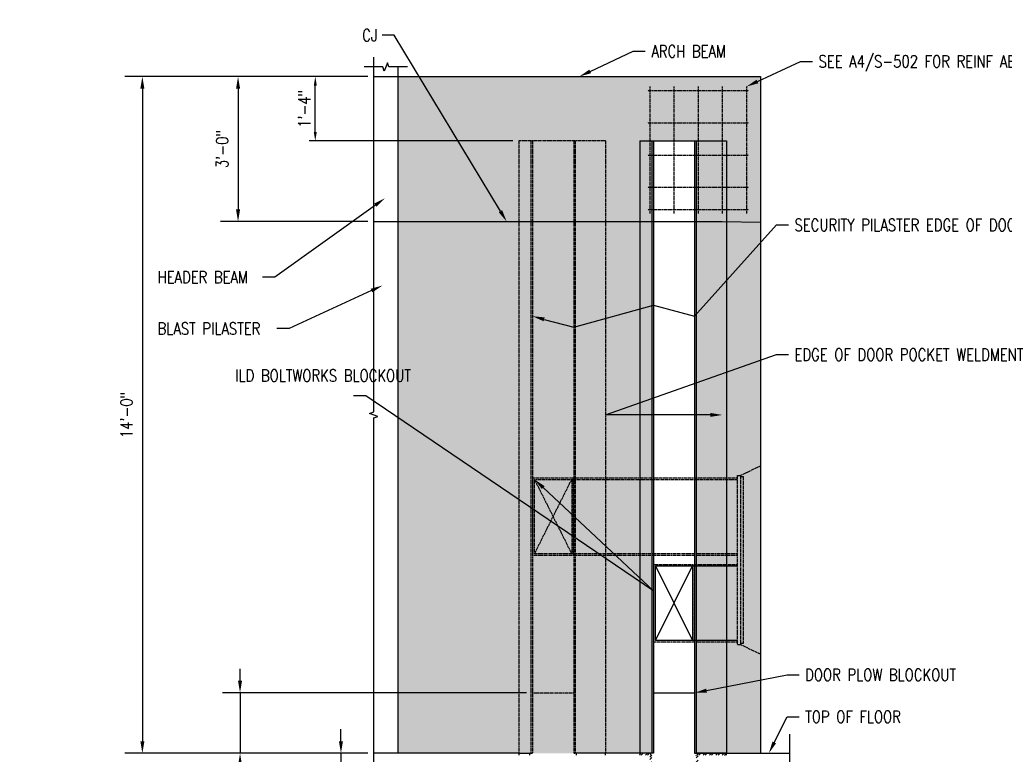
# Model space of a CAD drawing. Header units: inches. Extents: x 153 to 2573, y -502 to -24.
# Tile 22 of 23: x 1293 to 1538, y -403 to -220. Entities that reach past the tile are written whole.
import ezdxf
from ezdxf import colors
from ezdxf.entities.mleader import LeaderData, LeaderLine
from ezdxf.math import Vec2, Vec3

# ---------------------------------------------------------------- set-up
doc = ezdxf.new("R2010")
doc.units = ezdxf.units.IN
doc.header["$LTSCALE"] = 0.5
doc.header["$MEASUREMENT"] = 0
doc.linetypes.add('HIDDEN2', pattern=[0.1875, 0.125, -0.0625])
doc.layers.get('DEFPOINTS').update_dxf_attribs({"color": 140})
for name, color, linetype in [('S-ANNO-DIMS', 1, 'Continuous'), ('S-ANNO-SYMB', 2, 'Continuous'), ('S-ANNO-TEXT', 2, 'Continuous'), ('S-DETL-GENF', 90, 'Continuous'), ('S-DETL-HIDD', 1, 'HIDDEN2'), ('S-DETL-MEDM', 3, 'Continuous'), ('S-DETL-PATT', 1, 'Continuous'), ('S-DETL-XHVY', 5, 'Continuous')]:
    doc.layers.add(name, color=color, linetype=linetype)
doc.layers.add('S-HTCH-LITE', color=253, linetype='Continuous', transparency=0.5)
doc.layers.add('S-HTCH-MEDM', color=252, linetype='Continuous', transparency=0.5)
doc.styles.add('Annotative', font='romans.shx', dxfattribs={"width": 0.8, "height": 0.125})
doc.dimstyles.new('Annotative', dxfattribs={"dimscale": 0, "dimtxt": 0.125, "dimasz": 0.125, "dimexe": 0.18, "dimexo": 0.0625, "dimgap": 0.09, "dimtad": 1, "dimdec": 3, "dimzin": 3, "dimdsep": 46, "dimlunit": 4, "dimtxsty": 'Annotative', "dimcen": 0.09, "dimclrt": 2, "dimazin": 2, "dimtfac": 1, "dimtdec": 3, "dimtmove": 0, "dimatfit": 0, "dimfxl": 1, "dimtfill": 1, "dimfrac": 2, "dimtolj": 1, "dimtzin": 0, "dimarcsym": 0})
doc.dimstyles.get("Standard").update_dxf_attribs({"dimtxt": 0.125, "dimasz": 0.09375, "dimexe": 0.0625, "dimexo": 0.0625, "dimgap": 0.039062, "dimtad": 1, "dimdec": 4, "dimzin": 3, "dimdsep": 46, "dimlunit": 4, "dimtxsty": 'Annotative', "dimcen": 0.09, "dimclrd": 256, "dimclre": 256, "dimclrt": 2, "dimadec": 0, "dimazin": 0, "dimtfac": 1, "dimtdec": 4, "dimtofl": 0, "dimtmove": 1, "dimatfit": 3, "dimfxl": 1, "dimfrac": 2, "dimtolj": 1, "dimtzin": 0, "dimlwd": 25, "dimlwe": 25, "dimarcsym": 0})

# ---------------------------------------------------------------- blocks, each defined once
blk = doc.blocks.new('*D18')
at = {"layer": 'DEFPOINTS', "color": 0, "transparency": 16777216}
for p in [(1347.94, -387.3), (1420.49, -387.3), (1381.11, -402.3)]:
    blk.add_point(p, dxfattribs=at)
at = {"layer": 'S-ANNO-DIMS', "color": 0, "lineweight": -2, "transparency": 16777216}
for p, q in [((1347.94, -384.3), (1347.94, -381.3)), ((1418.99, -387.3), (1343.62, -387.3)), ((1347.94, -387.3), (1347.94, -402.3)), ((1379.61, -402.3), (1343.62, -402.3)), ((1347.94, -405.3), (1347.94, -435.11))]:
    blk.add_line(p, q, dxfattribs=at)
at = {"layer": 'S-ANNO-DIMS', "color": 0, "transparency": 16777216}
for points in [[(1347.44, -384.3), (1348.44, -384.3), (1347.94, -387.3)], [(1347.44, -405.3), (1348.44, -405.3), (1347.94, -402.3)]]:
    blk.add_solid(points, dxfattribs=at)
at = {"layer": 'S-ANNO-DIMS', "color": 2, "transparency": 16777216, "insert": (1343.5, -424.67), "char_height": 3, "attachment_point": 5, "rotation": 90, "style": 'Annotative', "bg_fill": 3, "box_fill_scale": 1.25, "bg_fill_color": 256, "bg_fill_true_color": 13158600, "bg_fill_transparency": 0}
blk.add_mtext('\\A1;1\'-3" (*)', dxfattribs=at)
blk = doc.blocks.new('*D19')
at = {"layer": 'DEFPOINTS', "color": 0, "transparency": 16777216}
for p in [(1381.11, -402.3), (1372.98, -408.3), (1420.11, -408.3)]:
    blk.add_point(p, dxfattribs=at)
at = {"layer": 'S-ANNO-DIMS', "color": 0, "lineweight": -2, "transparency": 16777216}
for p, q in [((1372.98, -399.3), (1372.98, -396.3)), ((1379.61, -402.3), (1368.66, -402.3)), ((1372.98, -402.3), (1372.98, -408.3)), ((1418.61, -408.3), (1368.66, -408.3)), ((1372.98, -411.3), (1372.98, -432.05))]:
    blk.add_line(p, q, dxfattribs=at)
at = {"layer": 'S-ANNO-DIMS', "color": 0, "transparency": 16777216}
for points in [[(1372.48, -399.3), (1373.48, -399.3), (1372.98, -402.3)], [(1372.48, -411.3), (1373.48, -411.3), (1372.98, -408.3)]]:
    blk.add_solid(points, dxfattribs=at)
at = {"layer": 'S-ANNO-DIMS', "color": 2, "transparency": 16777216, "insert": (1368.54, -424.69), "char_height": 3, "attachment_point": 5, "rotation": 90, "style": 'Annotative', "bg_fill": 3, "box_fill_scale": 1.25, "bg_fill_color": 256, "bg_fill_true_color": 13158600, "bg_fill_transparency": 0}
blk.add_mtext('\\A1;6" (*)', dxfattribs=at)
blk = doc.blocks.new('*D20')
at = {"layer": 'DEFPOINTS', "color": 0, "transparency": 16777216}
for p in [(1381.11, -234.3), (1323.71, -402.3), (1381.11, -402.3)]:
    blk.add_point(p, dxfattribs=at)
at = {"layer": 'S-ANNO-DIMS', "color": 0, "lineweight": -2, "transparency": 16777216}
for p, q in [((1379.61, -234.3), (1319.39, -234.3)), ((1323.71, -237.3), (1323.71, -399.3)), ((1379.61, -402.3), (1319.39, -402.3))]:
    blk.add_line(p, q, dxfattribs=at)
at = {"layer": 'S-ANNO-DIMS', "color": 0, "transparency": 16777216}
for points in [[(1323.21, -237.3), (1324.21, -237.3), (1323.71, -234.3)], [(1323.21, -399.3), (1324.21, -399.3), (1323.71, -402.3)]]:
    blk.add_solid(points, dxfattribs=at)
at = {"layer": 'S-ANNO-DIMS', "color": 2, "transparency": 16777216, "insert": (1319.77, -318.3), "char_height": 3, "attachment_point": 5, "rotation": 90, "style": 'Annotative', "bg_fill": 3, "box_fill_scale": 1.25, "bg_fill_color": 256, "bg_fill_true_color": 13158600, "bg_fill_transparency": 0}
blk.add_mtext('\\A1;14\'-0"', dxfattribs=at)
blk = doc.blocks.new('*D21')
at = {"layer": 'DEFPOINTS', "color": 0, "transparency": 16777216}
for p in [(1381.11, -234.3), (1347.45, -270.3), (1381.11, -270.3)]:
    blk.add_point(p, dxfattribs=at)
at = {"layer": 'S-ANNO-DIMS', "color": 0, "lineweight": -2, "transparency": 16777216}
for p, q in [((1379.61, -234.3), (1343.13, -234.3)), ((1347.45, -237.3), (1347.45, -267.3)), ((1379.61, -270.3), (1343.13, -270.3))]:
    blk.add_line(p, q, dxfattribs=at)
at = {"layer": 'S-ANNO-DIMS', "color": 0, "transparency": 16777216}
for points in [[(1346.95, -237.3), (1347.95, -237.3), (1347.45, -234.3)], [(1346.95, -267.3), (1347.95, -267.3), (1347.45, -270.3)]]:
    blk.add_solid(points, dxfattribs=at)
at = {"layer": 'S-ANNO-DIMS', "color": 2, "transparency": 16777216, "insert": (1343.5, -252.3), "char_height": 3, "attachment_point": 5, "rotation": 90, "style": 'Annotative', "bg_fill": 3, "box_fill_scale": 1.25, "bg_fill_color": 256, "bg_fill_true_color": 13158600, "bg_fill_transparency": 0}
blk.add_mtext('\\A1;3\'-0"', dxfattribs=at)
blk = doc.blocks.new('*D38')
at = {"layer": 'DEFPOINTS', "color": 0, "transparency": 16777216}
for p in [(1366.61, -234.3), (1381.11, -234.3), (1417.11, -250.3)]:
    blk.add_point(p, dxfattribs=at)
at = {"layer": 'S-ANNO-DIMS', "lineweight": 25, "transparency": 16777216}
for p, q in [((1379.61, -234.3), (1365.11, -234.3)), ((1366.61, -248.05), (1366.61, -236.55)), ((1415.61, -250.3), (1365.11, -250.3))]:
    blk.add_line(p, q, dxfattribs=at)
at = {"layer": 'S-ANNO-DIMS', "transparency": 16777216}
for points in [[(1366.24, -236.55), (1366.99, -236.55), (1366.61, -234.3)], [(1366.24, -248.05), (1366.99, -248.05), (1366.61, -250.3)]]:
    blk.add_solid(points, dxfattribs=at)
at = {"layer": 'S-ANNO-DIMS', "color": 2, "transparency": 16777216, "insert": (1363.89, -242.3), "char_height": 3, "attachment_point": 5, "rotation": 90, "style": 'Annotative'}
blk.add_mtext('\\A1;1\'-4"', dxfattribs=at)

msp = doc.modelspace()

# ---------------------------------------------------------------- hatches: boundary and pattern name
at = {"layer": 'S-DETL-PATT'}
h = msp.add_hatch(dxfattribs=at)
h.set_pattern_fill('ANSI32', color=8, scale=3)
h.set_pattern_definition([(45, (57.7885, -698.9181), (-0.7954951, 0.7954951), []), (45, (58.3189, -698.9181), (-0.7954951, 0.7954951), [])])
h.paths.add_polyline_path([(1461.36248, -402.30054), (1468.61248, -402.30054), (1468.61248, -402.80054), (1461.36248, -402.80054)])
h.paths.add_polyline_path([(1461.11248, -402.80054), (1461.61248, -402.80054), (1461.61248, -403.55475), (1461.11248, -403.55475)])
h.paths.add_polyline_path([(1461.11248, -403.55475), (1461.61248, -403.55475), (1461.61248, -411.77345), (1461.11248, -411.66731)])
h.paths.add_polyline_path([(1461.11248, -411.66731), (1461.61248, -411.77345), (1461.61248, -416.39274), (1461.11248, -416.39274)])
h.paths.add_polyline_path([(1448.11248, -416.39274), (1462.91341, -416.39274), (1464.10289, -416.89274), (1448.11248, -416.89274)])
h.paths.add_polyline_path([(1462.91341, -416.39274), (1464.11248, -416.39274), (1464.11248, -416.89274), (1464.10289, -416.89274)])
h.paths.add_polyline_path([(1449.61248, -413.99751), (1450.11248, -413.92509), (1450.11248, -416.39274), (1449.61248, -416.39274)])
h.paths.add_polyline_path([(1449.61248, -408.53355), (1450.11248, -408.42322), (1450.11248, -413.92509), (1449.61248, -413.99751)])
h.paths.add_polyline_path([(1449.61248, -402.80054), (1450.11248, -402.80054), (1450.11248, -408.42322), (1449.61248, -408.53355)])
h.paths.add_polyline_path([(1447.11248, -402.30054), (1449.86248, -402.30054), (1449.86047, -402.80054), (1447.11248, -402.80054)])
at = {"layer": 'S-HTCH-LITE'}
h = msp.add_hatch(color=256, dxfattribs=at)
h.dxf.hatch_style = 1
h.paths.add_polyline_path([(1447.11248, -234.31489), (1477.11248, -234.30054), (1477.11248, -402.30054), (1460.73748, -402.30054), (1460.73747, -250.30054), (1450.48748, -250.30054), (1450.48748, -402.30054), (1447.11248, -402.30054)])
at = {"layer": 'S-HTCH-MEDM'}
h = msp.add_hatch(color=256, dxfattribs=at)
h.dxf.hatch_style = 1
h.paths.add_polyline_path([(1387.11247, -234.30054), (1447.11248, -234.30054), (1447.11248, -402.30054), (1387.11247, -402.30054)])

# ---------------------------------------------------------------- linework, layer by layer
at = {"layer": 'S-ANNO-DIMS'}
for p, q in [((1450.98747, -355.80054), (1460.23747, -374.30054)), ((1450.98747, -374.30054), (1460.23747, -355.80054))]:
    msp.add_line(p, q, dxfattribs=at)
at = {"layer": 'S-ANNO-SYMB'}
for points in [[(1381.11247, -441.25921), (1381.11247, -319.05054), (1382.14278, -318.67554), (1380.08217, -317.92554), (1381.11247, -317.55054), (1381.11247, -229.49577)], [(1389.51486, -231.89815), (1384.86247, -231.89815), (1384.48747, -230.86785), (1383.73747, -232.92846), (1383.36247, -231.89815), (1378.71009, -231.89815)], [(1484.38193, -441.25921), (1484.38193, -422.52988), (1485.41223, -422.15488), (1483.35163, -421.40488), (1484.38193, -421.02988), (1484.38193, -397.54022)]]:
    msp.add_lwpolyline(points, dxfattribs=at)
at = {"layer": 'S-DETL-GENF'}
msp.add_line((1447.11248, -250.30054), (1447.11248, -402.80054), dxfattribs=at)
at = {"layer": 'S-DETL-HIDD'}
for p, q in [((1449.59866, -236.80054), (1449.59866, -268.30023)), ((1455.59866, -236.80054), (1455.59866, -268.30023)), ((1461.59866, -236.80054), (1461.59866, -268.30023)), ((1467.59866, -236.80054), (1467.59866, -268.30023)), ((1473.59866, -236.80054), (1473.59866, -268.30023)), ((1449.16936, -237.80054), (1474.02797, -237.80054)), ((1449.16936, -245.80054), (1474.02797, -245.80054)), ((1417.11248, -250.30054), (1417.11248, -402.80054)), ((1438.61249, -250.30054), (1417.11248, -250.30054)), ((1420.11248, -250.30054), (1420.11248, -402.30054)), ((1420.48748, -250.30054), (1420.48748, -402.30054)), ((1430.73748, -250.30054), (1430.73748, -402.30054)), ((1431.11248, -250.30054), (1431.11248, -402.30054)), ((1438.61249, -250.30054), (1438.61249, -402.30054)), ((1449.16936, -253.80054), (1474.02797, -253.80054)), ((1449.16936, -261.80054), (1474.02797, -261.80054)), ((1449.16936, -267.30023), (1474.02797, -267.30023)), ((1472.11248, -333.30054), (1477.11248, -330.92554)), ((1420.61248, -333.92554), (1471.29998, -333.92554)), ((1420.98748, -334.30054), (1471.29998, -334.30054)), ((1420.98748, -352.80054), (1420.98748, -334.30054)), ((1420.98748, -334.30054), (1430.23748, -352.80054)), ((1420.98748, -352.80054), (1430.23748, -334.30054)), ((1430.23748, -334.30054), (1430.23748, -352.80054)), ((1471.29998, -333.30054), (1471.29998, -375.30054)), ((1471.29998, -333.30054), (1472.11248, -333.30054)), ((1472.11248, -333.30054), (1472.11248, -375.30054)), ((1472.11248, -333.55054), (1472.73748, -333.55054)), ((1472.73748, -333.55054), (1472.73748, -375.05054)), ((1471.29998, -352.80054), (1420.98748, -352.80054)), ((1450.61247, -355.42554), (1471.29998, -355.42554)), ((1471.29998, -375.30054), (1472.11248, -375.30054)), ((1472.73748, -375.05054), (1472.11248, -375.05054)), ((1472.11248, -375.30054), (1477.11248, -377.67554)), ((1420.48748, -387.30054), (1430.73748, -387.30054)), ((1430.73748, -402.30054), (1431.36248, -402.30054)), ((1431.36248, -402.30054), (1431.36248, -402.80054)), ((1438.61248, -402.80054), (1438.61248, -402.30054))]:
    msp.add_line(p, q, dxfattribs=at)
at = {"layer": 'S-DETL-HIDD', "const_width": 0.125}
for points in [[(1449.23186, -237.80054, 1), (1449.10686, -237.80054)], [(1473.96547, -237.80054, -1), (1474.09047, -237.80054)], [(1449.23186, -245.80054, 1), (1449.10686, -245.80054)], [(1473.96547, -245.80054, -1), (1474.09047, -245.80054)], [(1449.23186, -253.80054, 1), (1449.10686, -253.80054)], [(1473.96547, -253.80054, -1), (1474.09047, -253.80054)], [(1449.23186, -261.80054, 1), (1449.10686, -261.80054)], [(1473.96547, -261.80054, -1), (1474.09047, -261.80054)], [(1449.23186, -267.30023, 1), (1449.10686, -267.30023)], [(1473.96547, -267.30023, -1), (1474.09047, -267.30023)]]:
    msp.add_lwpolyline(points, format="xyb", dxfattribs=at)
at = {"layer": 'S-DETL-HIDD'}
for points in [[(1471.29998, -353.17554), (1420.61248, -353.17554), (1420.61248, -333.92554)], [(1430.61248, -333.92554), (1430.61248, -353.17554)], [(1471.29998, -374.67554), (1450.61247, -374.67554), (1450.61247, -355.42554)], [(1460.61247, -355.42554), (1460.61247, -374.67554)]]:
    msp.add_lwpolyline(points, dxfattribs=at)
at = {"layer": 'S-DETL-MEDM'}
for p, q in [((1381.11247, -234.30054), (1447.11248, -234.30054)), ((1447.11248, -234.30054), (1477.11248, -234.30054)), ((1477.11248, -234.30054), (1477.11248, -402.30054)), ((1447.11248, -250.30054), (1468.61248, -250.30054)), ((1450.11248, -250.30054), (1450.11248, -402.30054)), ((1450.48748, -250.30054), (1450.48748, -402.30054)), ((1460.73748, -250.30054), (1460.73748, -402.30054)), ((1461.11248, -250.30054), (1461.11248, -402.30054)), ((1468.61248, -250.30054), (1468.61248, -402.30054)), ((1381.09491, -270.30023), (1467.59492, -270.30023)), ((1467.59492, -270.30023), (1477.09491, -270.42751)), ((1450.98747, -355.80054), (1471.29998, -355.80054)), ((1450.98747, -374.30054), (1450.98747, -355.80054)), ((1460.23747, -355.80054), (1460.23747, -374.30054)), ((1471.29998, -374.30054), (1450.98747, -374.30054)), ((1450.48748, -387.30054), (1460.73748, -387.30054)), ((1417.11248, -402.30054), (1420.48748, -402.30054)), ((1419.86248, -402.80054), (1419.86248, -402.30054)), ((1450.48748, -402.30054), (1431.36248, -402.30054)), ((1449.86248, -402.80054), (1449.86248, -402.30054)), ((1460.73748, -402.30054), (1461.36248, -402.30054)), ((1461.36248, -402.30054), (1461.36248, -402.80054)), ((1468.61248, -402.30054), (1461.36248, -402.30054)), ((1468.61248, -402.80054), (1468.61248, -402.30054))]:
    msp.add_line(p, q, dxfattribs=at)
at = {"layer": 'S-DETL-XHVY'}
for p, q in [((1417.11248, -402.30054), (1381.11247, -402.30054)), ((1461.36248, -402.30054), (1484.38193, -402.30054))]:
    msp.add_line(p, q, dxfattribs=at)

# ---------------------------------------------------------------- leaders
at = {"layer": 'S-ANNO-TEXT', "linetype": 'Continuous'}
ml = msp.add_multileader_mtext('Standard', dxfattribs=at)
ml.set_content('\\A1;EDGE OF DOOR POCKET. DISCONTINUE FOR ILD BOLTWORKS SLEEVE. OPENING TO MATCH INSIDE OF BOLTWORKS SLEEVE.', color=2, style='Annotative')
ml.set_leader_properties(color=1)
ml.build(insert=Vec2(0, 0))
ml.multileader.update_dxf_attribs({"text_right_attachment_type": 3, "dogleg_length": 0.125, "arrow_head_size": 1.5, "scale": 24})
ctx = ml.context
ctx.base_point, ctx.scale, ctx.char_height, ctx.arrow_head_size, ctx.landing_gap_size, ctx.plane_origin = Vec3(538.32652, -220.96235), 24, 1.5, 1.5, 1.5, Vec3(1084.81896, -868.14179)
ctx.right_attachment = 3
notes = []
notes.append((ctx, [(1, (1, 1, 0), (536.82652, -220.96235), (1, 0), 1.5, [(3, [(490.52984, -240.10572), (500.77991, -240.10572), (520.53004, -258.34107), (530.78011, -258.34107)], 0, [])])]))
ctx.mtext.insert, ctx.mtext.width, ctx.mtext.defined_height = Vec3(539.82652, -220.21235), 40.7776686, 1.44547
ml = msp.add_multileader_mtext('Standard', dxfattribs=at)
ml.set_content('\\A1;ARCH BEAM', color=2, style='Annotative')
ml.set_leader_properties(color=1)
ml.build(insert=Vec2(0, 0))
ml.multileader.update_dxf_attribs({"text_right_attachment_type": 3, "dogleg_length": 0.125, "arrow_head_size": 3, "scale": 24})
ctx = ml.context
ctx.base_point, ctx.scale, ctx.char_height, ctx.arrow_head_size, ctx.landing_gap_size, ctx.plane_origin = Vec3(1448.48393, -228.03672), 24, 3, 3, 1.5, Vec3(197.40248, -1512.38014)
ctx.right_attachment = 3
notes.append((ctx, [(0, (1, 1, 0), (1445.48393, -228.03672), (1, 0), 3, [(0, [(1432.11248, -234.30054)], 0, [])])]))
ctx.mtext.insert, ctx.mtext.width, ctx.mtext.defined_height = Vec3(1449.98393, -226.53672), 36.2059212, 7.98565
ml = msp.add_multileader_mtext('Standard', dxfattribs=at)
ml.set_content('\\A1;SEE A4/S-502 FOR REINF ABOVE OUTERMOST SECURITY PILASTER ', color=2, style='Annotative')
ml.set_leader_properties(color=1)
ml.build(insert=Vec2(0, 0))
ml.multileader.update_dxf_attribs({"text_right_attachment_type": 3, "dogleg_length": 0.125, "arrow_head_size": 3, "scale": 24})
ctx = ml.context
ctx.base_point, ctx.scale, ctx.char_height, ctx.arrow_head_size, ctx.landing_gap_size, ctx.plane_origin = Vec3(1489.97012, -230.53672), 24, 3, 3, 1.5, Vec3(238.88867, -1514.88014)
ctx.right_attachment = 3
notes.append((ctx, [(0, (1, 1, 0), (1486.97012, -230.53672), (1, 0), 3, [(0, [(1473.59866, -236.80054)], 0, [])])]))
ctx.mtext.insert, ctx.mtext.width, ctx.mtext.defined_height = Vec3(1491.47012, -229.03672), 36.2059212, 7.98565
ml = msp.add_multileader_mtext('Standard', dxfattribs=at)
ml.set_content('\\A1;SECURITY PILASTER EDGE OF DOOR POCKET', color=2, style='Annotative')
ml.set_leader_properties(color=1)
ml.build(insert=Vec2(0, 0))
ml.multileader.update_dxf_attribs({"text_right_attachment_type": 3, "dogleg_length": 0.125, "arrow_head_size": 3, "scale": 24})
ctx = ml.context
ctx.base_point, ctx.scale, ctx.char_height, ctx.arrow_head_size, ctx.landing_gap_size, ctx.plane_origin = Vec3(1484.01025, -271.15301), 24, 3, 3, 1.5, Vec3(252.98977, -1573.58845)
ctx.right_attachment = 3
notes.append((ctx, [(0, (1, 1, 0), (1481.01025, -271.15301), (1, 0), 3, [(3, [(1420.48748, -293.80054), (1430.73748, -296.52666), (1450.48748, -291.07442), (1460.73748, -293.80054)], 0, [])])]))
ctx.mtext.insert, ctx.mtext.width, ctx.mtext.defined_height = Vec3(1485.51025, -269.65301), 45.2944139, 7.98565
ml = msp.add_multileader_mtext('Standard', dxfattribs=at)
ml.set_content('\\A1;EDGE OF DOOR POCKET WELDMENT', color=2, style='Annotative')
ml.set_leader_properties(color=1)
ml.build(insert=Vec2(0, 0))
ml.multileader.update_dxf_attribs({"text_right_attachment_type": 3, "dogleg_length": 0.125, "arrow_head_size": 3, "scale": 24})
ctx = ml.context
ctx.base_point, ctx.scale, ctx.char_height, ctx.arrow_head_size, ctx.landing_gap_size, ctx.plane_origin = Vec3(1484.01025, -303.33699), 24, 3, 3, 1.5, Vec3(322.98971, -1590.79141)
ctx.right_attachment = 3
notes.append((ctx, [(0, (1, 1, 0), (1481.01025, -303.33699), (1, 0), 3, [(1, [(1467.61248, -318.30054), (1438.61249, -318.30054)], 0, [])])]))
ctx.mtext.insert, ctx.mtext.width, ctx.mtext.defined_height = Vec3(1485.51025, -301.83699), 41.121114, 7.98565
ml = msp.add_multileader_mtext('Standard', dxfattribs=at)
ml.set_content('\\A1;DOOR PLOW BLOCKOUT', color=2, style='Annotative')
ml.set_leader_properties(color=1)
ml.build(insert=Vec2(0, 0))
ml.multileader.update_dxf_attribs({"text_right_attachment_type": 3, "dogleg_length": 0.125, "arrow_head_size": 3, "scale": 24})
ctx = ml.context
ctx.base_point, ctx.scale, ctx.char_height, ctx.arrow_head_size, ctx.landing_gap_size, ctx.plane_origin = Vec3(1486.65194, -382.81493), 24, 3, 3, 1.5, Vec3(268.62501, -1648.18197)
ctx.right_attachment = 3
notes.append((ctx, [(0, (1, 1, 0), (1483.65194, -382.81493), (1, 0), 3, [(0, [(1460.73748, -387.30054)], 0, [])])]))
ctx.mtext.insert, ctx.mtext.width, ctx.mtext.defined_height = Vec3(1488.15194, -381.31493), 32.7995656, 7.98565
ml = msp.add_multileader_mtext('Standard', dxfattribs=at)
ml.set_content('\\A1;TOP OF FLOOR', color=2, style='Annotative')
ml.set_leader_properties(color=1)
ml.build(insert=Vec2(0, 0))
ml.multileader.update_dxf_attribs({"text_right_attachment_type": 3, "dogleg_length": 0.125, "arrow_head_size": 3, "scale": 24})
ctx = ml.context
ctx.base_point, ctx.scale, ctx.char_height, ctx.arrow_head_size, ctx.landing_gap_size, ctx.plane_origin = Vec3(1486.65194, -393.23501), 24, 3, 3, 1.5, Vec3(386.95461, -1683.86716)
ctx.right_attachment = 3
notes.append((ctx, [(0, (1, 1, 0), (1483.65194, -393.23501), (1, 0), 3, [(0, [(1479.14883, -402.30054)], 0, [])])]))
ctx.mtext.insert, ctx.mtext.width, ctx.mtext.defined_height = Vec3(1488.15194, -391.73501), 41.6515014, 7.98565
for ctx, leaders in notes:
    for number, flags, end, landing, length, lines in leaders:
        leader = LeaderData()
        leader.index, (leader.has_last_leader_line, leader.has_dogleg_vector, leader.attachment_direction) = number, flags
        leader.last_leader_point, leader.dogleg_vector, leader.dogleg_length = Vec3(end), Vec3(landing), length
        for number, points, colour, breaks in lines:
            line = LeaderLine()
            line.index, line.vertices, line.color, line.breaks = number, Vec3.list(points), colors.encode_raw_color(colour), breaks
            leader.lines.append(line)
        ctx.leaders.append(leader)

# ---------------------------------------------------------------- next in the draw order: dimensions: what is measured, and where the dimension line sits
at = {"layer": 'S-ANNO-DIMS'}
dim = msp.add_linear_dim(base=(1347.9444, -387.30054), p1=(1381.11247, -402.30054), p2=(1420.48748, -387.30054), angle=90, text='<> (*)', dimstyle='Annotative', override={"dimpost": '\\X'}, dxfattribs=at)
dim.commit()
dim.dimension.update_dxf_attribs({"geometry": '*D18', "text_midpoint": (1347.9444, -424.66927), "dimtype": 160})

# ---------------------------------------------------------------- next in the draw order: dimensions: what is measured, and where the dimension line sits
dim = msp.add_linear_dim(base=(1372.98302, -408.30054), p1=(1381.11247, -402.30054), p2=(1420.11248, -408.30054), angle=90, text='<> (*)', dimstyle='Annotative', override={"dimpost": '\\X'}, dxfattribs=at)
dim.commit()
dim.dimension.update_dxf_attribs({"geometry": '*D19', "text_midpoint": (1372.98302, -424.68911), "dimtype": 160})

# ---------------------------------------------------------------- next in the draw order: linework, layer by layer
at = {"layer": 'S-DETL-MEDM'}
msp.add_line((1387.11247, -231.89815), (1387.11247, -402.30054), dxfattribs=at)

# ---------------------------------------------------------------- next in the draw order: dimensions: what is measured, and where the dimension line sits
at = {"layer": 'S-ANNO-DIMS'}
dim = msp.add_linear_dim(base=(1323.71271, -402.30054), p1=(1381.11247, -234.30054), p2=(1381.11247, -402.30054), angle=90, dimstyle='Annotative', override={"dimpost": '\\X'}, dxfattribs=at)
dim.commit()
dim.dimension.update_dxf_attribs({"geometry": '*D20', "text_midpoint": (1319.767, -318.30054)})

# ---------------------------------------------------------------- next in the draw order: dimensions: what is measured, and where the dimension line sits
dim = msp.add_linear_dim(base=(1347.44713, -270.30023), p1=(1381.11247, -234.30054), p2=(1381.11247, -270.30023), angle=90, dimstyle='Annotative', override={"dimpost": '\\X'}, dxfattribs=at)
dim.commit()
dim.dimension.update_dxf_attribs({"geometry": '*D21', "text_midpoint": (1343.50142, -252.30038)})

# ---------------------------------------------------------------- next in the draw order: leaders
at = {"layer": 'S-ANNO-TEXT', "linetype": 'Continuous'}
ml = msp.add_multileader_mtext('Standard', dxfattribs=at)
ml.set_content('\\A1;BLAST PILASTER', color=2, style='Annotative')
ml.set_leader_properties(color=1)
ml.build(insert=Vec2(0, 0))
ml.multileader.update_dxf_attribs({"text_right_attachment_type": 3, "dogleg_length": 0.125, "arrow_head_size": 3, "scale": 24})
ctx = ml.context
ctx.base_point, ctx.scale, ctx.char_height, ctx.arrow_head_size, ctx.landing_gap_size, ctx.plane_origin = Vec3(1325.9755, -296.86527), 24, 3, 3, 1.5, Vec3(148.57555, -1564.25532)
ctx.right_attachment = 3
notes = []
notes.append((ctx, [(1, (1, 1, 0), (1360.08979, -296.86527), (-1, 0), 3, [(0, [(1383.28555, -286.17572)], 0, [])])]))
ctx.mtext.insert, ctx.mtext.width, ctx.mtext.defined_height = Vec3(1327.4755, -295.36527), 36.2059212, 7.98565
ml = msp.add_multileader_mtext('Standard', dxfattribs=at)
ml.set_content('\\A1;ILD BOLTWORKS BLOCKOUT', color=2, style='Annotative')
ml.set_leader_properties(color=1)
ml.build(insert=Vec2(0, 0))
ml.multileader.update_dxf_attribs({"text_right_attachment_type": 3, "dogleg_length": 0.125, "arrow_head_size": 3, "scale": 24})
ctx = ml.context
ctx.base_point, ctx.scale, ctx.char_height, ctx.arrow_head_size, ctx.landing_gap_size, ctx.plane_origin = Vec3(1345.23727, -308.53729), 24, 3, 3, 1.5, Vec3(2569.57825, -1610.37268)
ctx.right_attachment = 3
notes.append((ctx, [(0, (1, 1, 0), (1379.12298, -313.53729), (-1, 0), 3, [(1, [(1420.98748, -334.30054), (1450.61247, -362.05054)], 0, [])])]))
ctx.mtext.insert, ctx.mtext.width, ctx.mtext.defined_height = Vec3(1346.73727, -307.03729), 31.4063531, 2.89093
for ctx, leaders in notes:
    for number, flags, end, landing, length, lines in leaders:
        leader = LeaderData()
        leader.index, (leader.has_last_leader_line, leader.has_dogleg_vector, leader.attachment_direction) = number, flags
        leader.last_leader_point, leader.dogleg_vector, leader.dogleg_length = Vec3(end), Vec3(landing), length
        for number, points, colour, breaks in lines:
            line = LeaderLine()
            line.index, line.vertices, line.color, line.breaks = number, Vec3.list(points), colors.encode_raw_color(colour), breaks
            leader.lines.append(line)
        ctx.leaders.append(leader)

# ---------------------------------------------------------------- next in the draw order: dimensions: what is measured, and where the dimension line sits
at = {"layer": 'S-ANNO-DIMS'}
dim = msp.add_linear_dim(base=(1366.61153, -234.30054), p1=(1417.11248, -250.30054), p2=(1381.11247, -234.30054), angle=90, dimstyle='Standard', override={"dimpost": '\\X'}, dxfattribs=at)
dim.commit()
dim.dimension.update_dxf_attribs({"geometry": '*D38', "text_midpoint": (1363.88831, -242.30054)})

# ---------------------------------------------------------------- next in the draw order: leaders
at = {"layer": 'S-ANNO-TEXT', "linetype": 'Continuous'}
ml = msp.add_multileader_mtext('Standard', dxfattribs=at)
ml.set_content('\\A1;CJ', color=2, style='Annotative')
ml.set_leader_properties(color=1)
ml.build(insert=Vec2(0, 0))
ml.multileader.update_dxf_attribs({"text_right_attachment_type": 3, "dogleg_length": 0.125, "arrow_head_size": 3, "scale": 24})
ctx = ml.context
ctx.base_point, ctx.scale, ctx.char_height, ctx.arrow_head_size, ctx.landing_gap_size, ctx.plane_origin = Vec3(1376.76159, -224.05902), 24, 3, 3, 1.5, Vec3(126.20221, -1500.41679)
ctx.right_attachment = 3
notes = []
notes.append((ctx, [(1, (1, 1, 0), (1386.19016, -224.05902), (-1, 0), 3, [(0, [(1414.09491, -270.30023)], 0, [])])]))
ctx.mtext.insert, ctx.mtext.width, ctx.mtext.defined_height = Vec3(1378.26159, -222.55902), 36.2059212, 7.98565
ml = msp.add_multileader_mtext('Standard', dxfattribs=at)
ml.set_content('\\A1;HEADER BEAM', color=2, style='Annotative')
ml.set_leader_properties(color=1)
ml.build(insert=Vec2(0, 0))
ml.multileader.update_dxf_attribs({"text_right_attachment_type": 3, "dogleg_length": 0.125, "arrow_head_size": 3, "scale": 24})
ctx = ml.context
ctx.base_point, ctx.scale, ctx.char_height, ctx.arrow_head_size, ctx.landing_gap_size, ctx.plane_origin = Vec3(1325.9755, -284.1247), 24, 3, 3, 1.5, Vec3(149.24949, -1542.54813)
ctx.right_attachment = 3
notes.append((ctx, [(1, (1, 1, 0), (1356.54693, -284.1247), (-1, 0), 3, [(0, [(1383.95949, -264.46852)], 0, [])])]))
ctx.mtext.insert, ctx.mtext.width, ctx.mtext.defined_height = Vec3(1327.4755, -282.6247), 36.2059212, 7.98565
for ctx, leaders in notes:
    for number, flags, end, landing, length, lines in leaders:
        leader = LeaderData()
        leader.index, (leader.has_last_leader_line, leader.has_dogleg_vector, leader.attachment_direction) = number, flags
        leader.last_leader_point, leader.dogleg_vector, leader.dogleg_length = Vec3(end), Vec3(landing), length
        for number, points, colour, breaks in lines:
            line = LeaderLine()
            line.index, line.vertices, line.color, line.breaks = number, Vec3.list(points), colors.encode_raw_color(colour), breaks
            leader.lines.append(line)
        ctx.leaders.append(leader)

doc.saveas('drawing.dxf')
